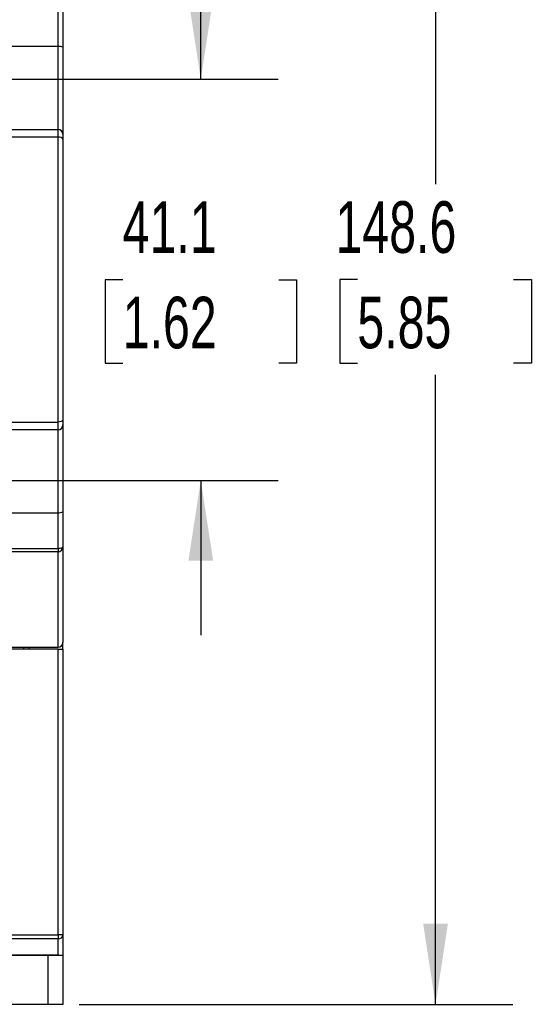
# Model space of a CAD drawing. Header units: millimetres. Extents: x 0 to 699, y 0 to 540.
# Tile 5 of 16: x 180 to 233, y 121 to 222. Entities that reach past the tile are written whole.
import ezdxf

# ---------------------------------------------------------------- set-up
doc = ezdxf.new("R2010")
doc.units = ezdxf.units.MM
doc.header["$LTSCALE"] = 2.5
doc.layers.add('DIMENSIONS', color=140, linetype='Continuous', lineweight=25)
doc.styles.add('SLDTEXTSTYLE0', font='TXT', dxfattribs={"width": 0.7})
doc.dimstyles.new('SLDDIMSTYLE0', dxfattribs={"dimtxt": 5.39502, "dimasz": 8.255, "dimexe": 0, "dimexo": 0.0625, "dimgap": 1.348755, "dimtad": 0, "dimtih": 1, "dimtoh": 1, "dimdec": 1, "dimrnd": 1e-09, "dimzin": 12, "dimdsep": 46, "dimtxsty": 'SLDTEXTSTYLE0', "dimsah": 1, "dimcen": 0.09, "dimadec": 0, "dimazin": 3, "dimtfac": 1, "dimtdec": 1, "dimtmove": 0, "dimatfit": 0, "dimfxl": 0, "dimfrac": 2, "dimtolj": 1, "dimtzin": 12, "dimarcsym": 0})
doc.dimstyles.new('SLDDIMSTYLE1', dxfattribs={"dimtxt": 5.39502, "dimasz": 8.255, "dimexe": 0, "dimexo": 0.0625, "dimgap": 1.348755, "dimtad": 0, "dimtih": 1, "dimtoh": 1, "dimdec": 1, "dimrnd": 1e-09, "dimzin": 12, "dimdsep": 46, "dimtxsty": 'SLDTEXTSTYLE0', "dimsah": 1, "dimcen": 0.09, "dimadec": 0, "dimazin": 3, "dimtfac": 1, "dimtdec": 1, "dimtofl": 0, "dimtmove": 0, "dimatfit": 3, "dimfxl": 0, "dimfrac": 2, "dimtolj": 1, "dimtzin": 12, "dimarcsym": 0})

# ---------------------------------------------------------------- blocks, each defined once
blk = doc.blocks.new('_D')
at = {"layer": 'DIMENSIONS'}
for p, q in [((198.75, 216.33), (198.75, 232.2)), ((172.06, 216.33), (206.69, 216.33)), ((190.74, 195.76), (188.93, 195.76)), ((188.93, 195.76), (188.93, 187.19)), ((206.77, 195.76), (208.58, 195.76)), ((208.58, 195.76), (208.58, 187.19)), ((188.93, 187.19), (190.74, 187.19)), ((208.58, 187.19), (206.77, 187.19)), ((172.06, 175.19), (206.69, 175.19)), ((198.75, 175.19), (198.75, 159.32))]:
    blk.add_line(p, q, dxfattribs=at)
for points in [[(198.75, 216.33), (200.02, 224.58), (197.48, 224.58)], [(198.75, 175.19), (197.48, 166.94), (200.02, 166.94)]]:
    blk.add_solid(points, dxfattribs=at)
at = {"layer": 'DIMENSIONS', "char_height": 5.292, "attachment_point": 1, "style": 'SLDTEXTSTYLE0'}
for s, insert in [('41.1', (190.74, 203.79)), ('1.62', (190.74, 194.01))]:
    blk.add_mtext(s, dxfattribs=dict(at, insert=insert))
blk = doc.blocks.new('_D_5')
at = {"layer": 'DIMENSIONS'}
for p, q in [((186.29, 270.07), (230.76, 270.07)), ((222.83, 270.07), (222.83, 205.56)), ((214.81, 195.77), (213, 195.77)), ((213, 195.77), (213, 187.2)), ((230.84, 195.77), (232.66, 195.77)), ((232.66, 195.77), (232.66, 187.2)), ((213, 187.2), (214.81, 187.2)), ((232.66, 187.2), (230.84, 187.2)), ((222.83, 121.47), (222.83, 185.99)), ((186.29, 121.47), (230.76, 121.47))]:
    blk.add_line(p, q, dxfattribs=at)
for points in [[(222.83, 270.07), (221.56, 261.82), (224.1, 261.82)], [(222.83, 121.47), (224.1, 129.73), (221.56, 129.73)]]:
    blk.add_solid(points, dxfattribs=at)
at = {"layer": 'DIMENSIONS', "char_height": 5.292, "attachment_point": 1, "style": 'SLDTEXTSTYLE0'}
for s, insert in [('148.6', (212.57, 203.8)), ('5.85', (214.81, 194.02))]:
    blk.add_mtext(s, dxfattribs=dict(at, insert=insert))

msp = doc.modelspace()

# ---------------------------------------------------------------- linework, layer by layer
for p, q in [((184.11, 219.67), (184.11, 223.35)), ((184.61, 223.17), (184.61, 219.58)), ((184.11, 219.67), (113.31, 219.67)), ((184.11, 211.17), (184.11, 219.67)), ((184.61, 219.58), (184.61, 210.67)), ((170.11, 211.17), (184.11, 211.17)), ((184.11, 210.37), (184.11, 211.17)), ((184.11, 210.37), (170.45, 210.37)), ((184.11, 181.17), (184.11, 210.37)), ((184.61, 210.67), (184.61, 210.17)), ((184.61, 210.17), (184.61, 181.38)), ((170.46, 181.17), (184.11, 181.17)), ((184.11, 180.37), (184.11, 181.17)), ((184.61, 181.38), (184.61, 180.87)), ((184.61, 180.87), (184.61, 171.96)), ((184.11, 180.37), (170.46, 180.37)), ((184.11, 171.87), (184.11, 180.37)), ((113.31, 171.87), (184.11, 171.87)), ((184.11, 168.2), (184.11, 171.87)), ((184.61, 171.96), (184.61, 168.37)), ((113.31, 168.2), (184.11, 168.2)), ((184.11, 167.87), (113.31, 167.87)), ((184.11, 168.2), (184.11, 167.87)), ((184.11, 158.07), (184.11, 167.87)), ((184.61, 168.37), (184.61, 158.57)), ((184.61, 157.87), (184.61, 158.57)), ((161.16, 158.07), (184.11, 158.07)), ((184.11, 157.87), (161.16, 157.87)), ((180.61, 157.87), (180.61, 158.07)), ((181.11, 158.07), (181.11, 157.87)), ((184.11, 128.61), (184.11, 157.87)), ((184.11, 157.87), (184.61, 157.87)), ((184.61, 157.87), (184.61, 128.61)), ((163.01, 128.61), (184.11, 128.61)), ((184.11, 128.61), (184.11, 128.18)), ((184.61, 128.61), (184.11, 128.61)), ((184.61, 128.61), (184.61, 126.47)), ((184.11, 128.18), (163.01, 128.18)), ((184.11, 126.54), (184.11, 128.18)), ((163.01, 126.54), (184.11, 126.54)), ((184.36, 126.47), (163.01, 126.47)), ((183.11, 121.47), (183.11, 126.47)), ((184.61, 126.47), (184.36, 126.47)), ((184.61, 126.47), (184.61, 121.47)), ((183.11, 121.47), (165.71, 121.47)), ((184.61, 121.47), (183.11, 121.47))]:
    msp.add_line(p, q)
at = {"flags": 128}
for points in [[(184.61, 210.17), (184.57, 210.25), (184.43, 210.33), (184.27, 210.36), (184.11, 210.37)], [(184.61, 181.38), (184.57, 181.29), (184.43, 181.22), (184.27, 181.18), (184.11, 181.17)], [(184.61, 168.37), (184.6, 168.34), (184.57, 168.31), (184.53, 168.28), (184.46, 168.25), (184.39, 168.23), (184.3, 168.21), (184.21, 168.2), (184.11, 168.2)], [(184.36, 126.47), (184.22, 126.49), (184.11, 126.54)]]:
    msp.add_lwpolyline(points, dxfattribs=at)
for centre, radius, start, end in [((184.22, 218.86), 0.823, 61.7487, 97.6952), ((184.11, 210.67), 0.5, 0, 90), ((184.11, 180.87), 0.5, 270, 360), ((184.22, 172.69), 0.823, 262.3048, 298.2513), ((184.11, 168.37), 0.5, 270, 0), ((184.11, 158.57), 0.5, 270, 0), ((184.14, 128.65), 0.47, 266.1887, 355.5981)]:
    msp.add_arc(centre, radius, start, end)

# ---------------------------------------------------------------- dimensions: what is measured, and where the dimension line sits
at = {"layer": 'DIMENSIONS'}
for base, p1, p2, dimstyle, picture, middle in [((222.83, 270.07), (183.11, 121.47), (183.11, 270.07), 'SLDDIMSTYLE1', '_D_5', (222.83, 195.77)), ((198.75, 175.19), (168.89, 216.33), (168.89, 175.19), 'SLDDIMSTYLE0', '_D', (198.75, 195.76))]:
    dim = msp.add_linear_dim(base=base, p1=p1, p2=p2, angle=90, dimstyle=dimstyle, dxfattribs=at)
    dim.commit()
    dim.dimension.update_dxf_attribs({"geometry": picture, "text_midpoint": middle, "dimtype": 160})

doc.saveas('drawing.dxf')
